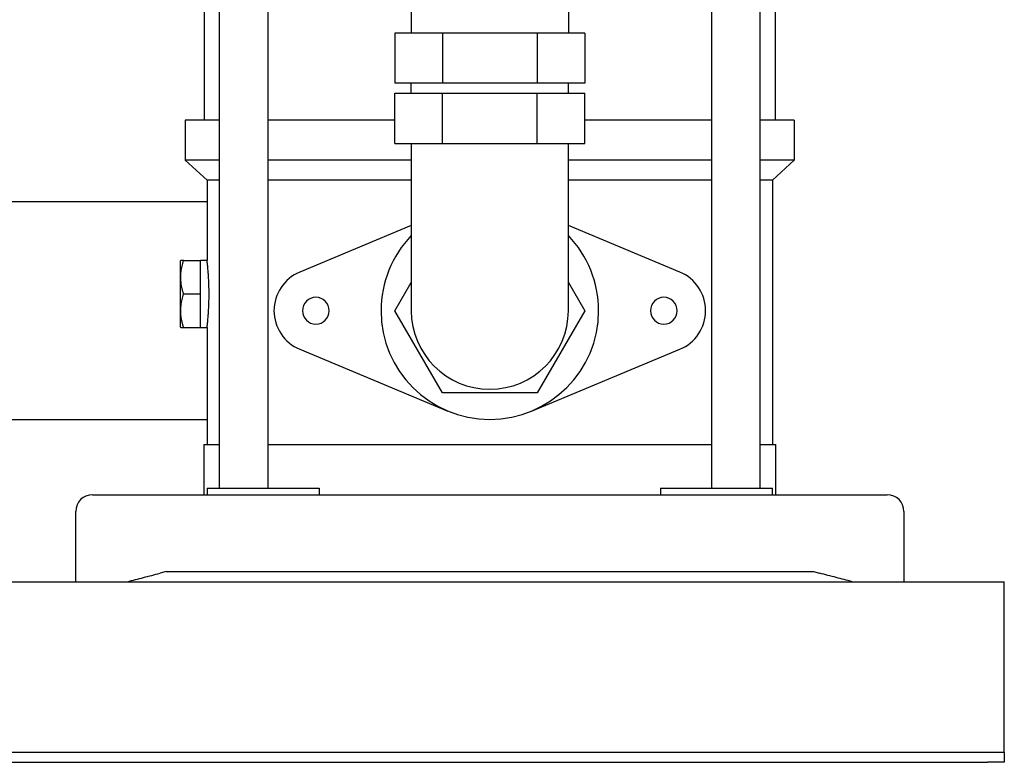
# Model space of a CAD drawing. Header units: millimetres. Extents: x 15 to 1828, y 14 to 965.
# Tile 5 of 7: x 1534 to 1828, y 14 to 236. Entities that reach past the tile are written whole.
import ezdxf

# ---------------------------------------------------------------- set-up
doc = ezdxf.new("R2010")
doc.units = ezdxf.units.MM

msp = doc.modelspace()

# ---------------------------------------------------------------- linework, layer by layer
at = {"color": 7, "linetype": 'Continuous', "lineweight": 25}
for p, q in [((1740.44, 433.07), (1740.44, 96.08)), ((1755.04, 96.08), (1755.04, 433.08)), ((1759.55, 206.08), (1759.55, 396.08)), ((1588.85, 333.08), (1588.85, 206.08)), ((1593.36, 333.08), (1593.36, 96.08)), ((1607.96, 96.08), (1607.96, 333.08)), ((1650.73, 240.08), (1650.73, 232.08)), ((1697.68, 240.08), (1697.68, 232.08)), ((1645.85, 232.08), (1645.85, 217.08)), ((1660.03, 232.08), (1645.85, 232.08)), ((1660.03, 232.08), (1660.03, 217.08)), ((1688.38, 232.08), (1660.03, 232.08)), ((1688.38, 232.08), (1688.38, 217.08)), ((1702.55, 232.08), (1688.38, 232.08)), ((1702.55, 232.08), (1702.55, 217.08)), ((1660.03, 217.08), (1645.85, 217.08)), ((1650.73, 214.08), (1650.73, 217.08)), ((1688.38, 217.08), (1660.03, 217.08)), ((1702.55, 217.08), (1688.38, 217.08)), ((1697.68, 214.08), (1697.68, 217.08)), ((1645.85, 199.08), (1645.85, 214.08)), ((1645.85, 214.08), (1660.03, 214.08)), ((1660.03, 199.08), (1660.03, 214.08)), ((1660.03, 214.08), (1688.38, 214.08)), ((1688.38, 199.08), (1688.38, 214.08)), ((1688.38, 214.08), (1702.55, 214.08)), ((1702.55, 199.08), (1702.55, 214.08)), ((1583.2, 206.08), (1583.2, 194.08)), ((1593.36, 206.08), (1583.2, 206.08)), ((1645.85, 206.08), (1607.96, 206.08)), ((1740.44, 206.08), (1702.55, 206.08)), ((1765.2, 206.08), (1755.04, 206.08)), ((1765.2, 206.08), (1765.2, 194.08)), ((1645.85, 199.08), (1660.03, 199.08)), ((1650.73, 199.08), (1650.73, 174.08)), ((1660.03, 199.08), (1688.38, 199.08)), ((1688.38, 199.08), (1702.55, 199.08)), ((1697.68, 174.08), (1697.68, 199.08)), ((1593.36, 194.08), (1583.2, 194.08)), ((1589.7, 188.08), (1583.2, 194.08)), ((1650.73, 194.08), (1607.96, 194.08)), ((1740.44, 194.08), (1697.68, 194.08)), ((1765.2, 194.08), (1755.04, 194.08)), ((1758.7, 188.08), (1765.2, 194.08)), ((1593.36, 188.08), (1589.7, 188.08)), ((1589.7, 188.08), (1589.7, 164.08)), ((1650.73, 188.08), (1607.96, 188.08)), ((1740.44, 188.08), (1697.68, 188.08)), ((1758.7, 188.08), (1755.04, 188.08)), ((1758.7, 188.08), (1758.7, 109.08)), ((1589.7, 181.58), (1518.05, 181.58)), ((1650.73, 174.51), (1617.39, 160.62)), ((1650.73, 174.08), (1650.73, 149.08)), ((1731.01, 160.62), (1697.68, 174.51)), ((1697.68, 149.08), (1697.68, 174.08)), ((1581.82, 164.08), (1581.7, 163.88)), ((1581.7, 163.88), (1581.7, 154.08)), ((1582.7, 164.08), (1587.7, 164.08)), ((1589.7, 164.08), (1587.7, 164.08)), ((1587.7, 154.08), (1587.7, 164.08)), ((1645.85, 149.08), (1650.73, 157.52)), ((1697.68, 157.52), (1702.55, 149.08)), ((1581.7, 154.08), (1581.7, 144.28)), ((1582.7, 154.08), (1587.7, 154.08)), ((1587.7, 144.08), (1587.7, 154.08)), ((1660.03, 124.53), (1645.85, 149.08)), ((1702.55, 149.08), (1688.38, 124.53)), ((1581.7, 144.28), (1581.82, 144.08)), ((1582.7, 144.08), (1587.7, 144.08)), ((1587.7, 144.08), (1589.7, 144.08)), ((1589.7, 144.08), (1589.7, 109.08)), ((1617.39, 137.54), (1661.7, 119.08)), ((1686.7, 119.08), (1731.01, 137.54)), ((1688.38, 124.53), (1660.03, 124.53)), ((1456.7, 116.58), (1589.7, 116.58)), ((1588.7, 109.08), (1588.7, 94.08)), ((1588.7, 109.08), (1593.36, 109.08)), ((1607.96, 109.08), (1674.2, 109.08)), ((1674.2, 109.08), (1740.44, 109.08)), ((1755.04, 109.08), (1759.7, 109.08)), ((1759.7, 94.08), (1759.7, 109.08)), ((1589.7, 96.08), (1589.7, 94.08)), ((1589.7, 96.08), (1602.2, 96.08)), ((1602.2, 96.08), (1611.04, 96.08)), ((1611.04, 96.08), (1623.23, 96.08)), ((1623.23, 96.08), (1623.23, 94.08)), ((1725.17, 96.08), (1725.17, 94.08)), ((1725.17, 96.08), (1737.36, 96.08)), ((1737.36, 96.08), (1746.2, 96.08)), ((1746.2, 96.08), (1758.7, 96.08)), ((1758.7, 94.08), (1758.7, 96.08)), ((1555.45, 94.08), (1575.65, 94.08)), ((1575.65, 94.08), (1772.75, 94.08)), ((1772.75, 94.08), (1792.95, 94.08)), ((1550.45, 68.08), (1550.45, 89.08)), ((1797.95, 89.08), (1797.95, 68.08)), ((1577.45, 71.08), (1575.65, 70.61)), ((1577.45, 71.08), (1770.95, 71.08)), ((1770.95, 71.08), (1772.75, 70.61)), ((927.95, 68.08), (1827.95, 68.08)), ((1827.95, 63.08), (1827.95, 68.08)), ((1827.95, 19.08), (1827.95, 63.08)), ((1827.95, 17.08), (1827.95, 19.08)), ((932.95, 17.08), (1822.95, 17.08)), ((1822.95, 17.08), (1827.95, 17.08)), ((1827.95, 17.08), (1827.95, 14.08)), ((932.95, 14.08), (1822.95, 14.08)), ((1827.95, 14.08), (1822.95, 14.08))]:
    msp.add_line(p, q, dxfattribs=at)
for centre, radius, start, end in [((1674.2, 149.08), 32.5, 136.2453, 180), ((1674.2, 149.08), 32.5, 0, 43.7547), ((1622.2, 149.08), 12.5, 112.6199, 180), ((1726.2, 149.08), 12.5, 292.6199, 67.3801), ((1622.2, 149.08), 4, 0, 180), ((1726.2, 149.08), 4, 0, 180), ((1622.2, 149.08), 12.5, 180, 247.3801), ((1622.2, 149.08), 4, 180, 0), ((1674.2, 149.08), 32.5, 180, 0), ((1674.2, 149.08), 23.48, 180, 270), ((1674.2, 149.08), 23.48, 270, 0), ((1726.2, 149.08), 4, 180, 0), ((1555.45, 89.08), 5, 90, 180), ((1792.95, 89.08), 5, 0, 90)]:
    msp.add_arc(centre, radius, start, end, dxfattribs=at)
for points, knots in [([(1582.7, 154.08), (1582.66, 154.22), (1582.57, 154.5), (1582.44, 154.92), (1582.33, 155.33), (1582.23, 155.74), (1582.14, 156.14), (1582.04, 156.62), (1581.95, 157.18), (1581.85, 158.01), (1581.8, 159.07), (1581.85, 160.13), (1581.95, 160.97), (1582.06, 161.67), (1582.22, 162.42), (1582.44, 163.25), (1582.61, 163.8), (1582.7, 164.08)], [0, 0, 0, 0, 0.043191, 0.085617, 0.127372, 0.16856, 0.209296, 0.249702, 0.312211, 0.374118, 0.499101, 0.624743, 0.686898, 0.74972, 0.831043, 0.914177, 1, 1, 1, 1]), ([(1582.7, 164.08), (1582.45, 164.08), (1581.95, 164.08), (1581.86, 164.08), (1581.82, 164.08)], [0, 0, 0, 0, 0.501822, 1, 1, 1, 1]), ([(1590.3, 154.08), (1590.3, 154.18), (1590.3, 154.39), (1590.29, 154.7), (1590.29, 155.02), (1590.29, 155.34), (1590.28, 155.66), (1590.27, 155.98), (1590.27, 156.3), (1590.26, 156.62), (1590.25, 156.95), (1590.24, 157.27), (1590.22, 157.59), (1590.2, 158.09), (1590.17, 158.79), (1590.12, 159.58), (1590.06, 160.39), (1590, 161.16), (1589.94, 161.85), (1589.88, 162.44), (1589.83, 162.92), (1589.79, 163.29), (1589.76, 163.56), (1589.74, 163.76), (1589.72, 163.9), (1589.71, 164.01), (1589.7, 164.07), (1589.7, 164.08), (1589.7, 164.08)], [0, 0, 0, 0, 0.019774, 0.03974, 0.059899, 0.080252, 0.100798, 0.121538, 0.142472, 0.1636, 0.184923, 0.20644, 0.228153, 0.25006, 0.30924, 0.374584, 0.426709, 0.499807, 0.57223, 0.624425, 0.689979, 0.749422, 0.793102, 0.836012, 0.878155, 0.919533, 0.960147, 1, 1, 1, 1]), ([(1582.7, 144.08), (1582.66, 144.22), (1582.57, 144.5), (1582.44, 144.92), (1582.33, 145.33), (1582.23, 145.74), (1582.14, 146.14), (1582.04, 146.62), (1581.95, 147.18), (1581.85, 148.01), (1581.8, 149.07), (1581.85, 150.13), (1581.95, 150.97), (1582.06, 151.67), (1582.22, 152.42), (1582.44, 153.25), (1582.61, 153.8), (1582.7, 154.08)], [0, 0, 0, 0, 0.043191, 0.085617, 0.127372, 0.16856, 0.209296, 0.249702, 0.312211, 0.374118, 0.499101, 0.624743, 0.686898, 0.74972, 0.831043, 0.914177, 1, 1, 1, 1]), ([(1589.7, 144.08), (1589.7, 144.08), (1589.7, 144.08), (1589.7, 144.1), (1589.71, 144.12), (1589.71, 144.16), (1589.72, 144.2), (1589.72, 144.26), (1589.73, 144.33), (1589.74, 144.41), (1589.75, 144.5), (1589.76, 144.6), (1589.78, 144.71), (1589.8, 144.91), (1589.83, 145.24), (1589.88, 145.72), (1589.94, 146.3), (1590, 146.99), (1590.06, 147.77), (1590.12, 148.57), (1590.17, 149.37), (1590.21, 150.17), (1590.24, 150.88), (1590.26, 151.53), (1590.27, 152.17), (1590.29, 152.82), (1590.29, 153.45), (1590.3, 153.87), (1590.3, 154.08)], [0, 0, 0, 0, 0.019787, 0.039762, 0.059927, 0.08028, 0.100823, 0.121555, 0.142478, 0.16359, 0.184893, 0.206387, 0.228071, 0.249947, 0.309468, 0.375099, 0.4274, 0.499815, 0.573053, 0.625157, 0.690553, 0.74977, 0.793422, 0.836293, 0.878384, 0.919697, 0.960235, 1, 1, 1, 1]), ([(1581.82, 144.08), (1581.86, 144.08), (1581.95, 144.08), (1582.45, 144.08), (1582.7, 144.08)], [0, 0, 0, 0, 0.498178, 1, 1, 1, 1]), ([(1565.95, 68.08), (1567.47, 68.48), (1569.07, 68.89), (1572.34, 69.75), (1574, 70.18), (1575.65, 70.61)], [0, 0, 0, 0, 0.5, 0.5, 1, 1, 1, 1]), ([(1782.45, 68.08), (1780.93, 68.48), (1779.33, 68.89), (1776.07, 69.75), (1774.4, 70.18), (1772.75, 70.61)], [0, 0, 0, 0, 0.5, 0.5, 1, 1, 1, 1])]:
    msp.add_open_spline(points, degree=3, knots=knots, dxfattribs=at)

doc.saveas('drawing.dxf')
